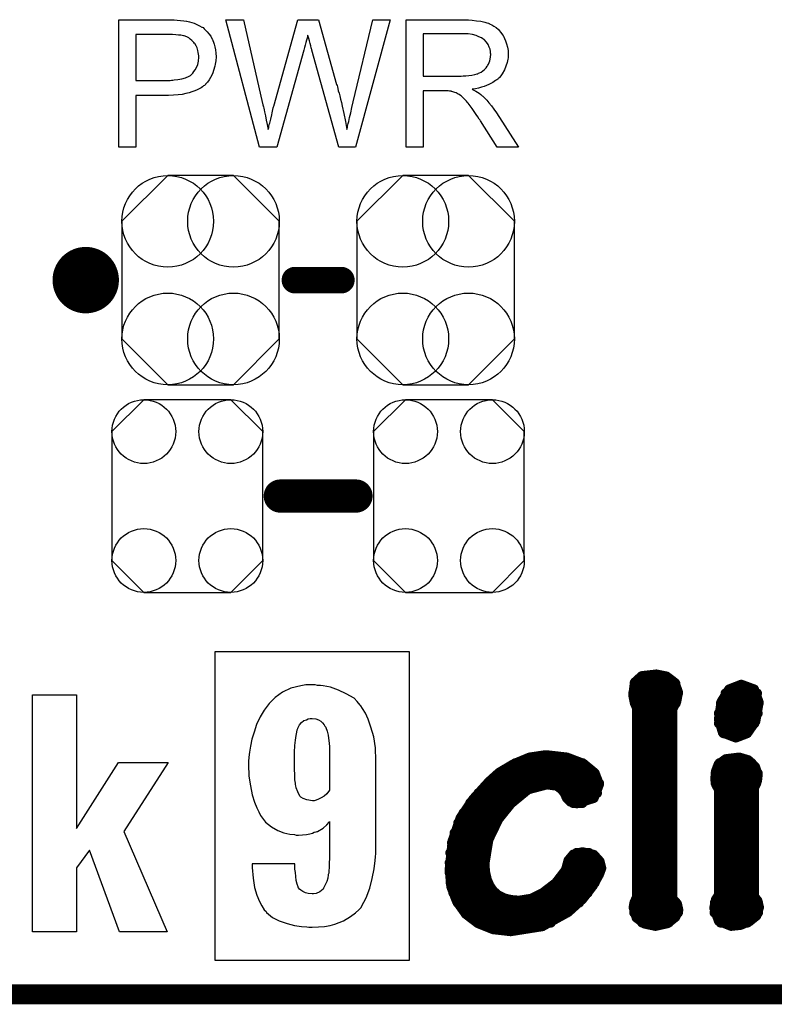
# Model space of a CAD drawing. Extents: x -0.07 to 0.95, y -0.15 to 2.1.
# Tile 2 of 15: x 0.45 to 0.68, y -0.15 to 0.14. Entities that reach past the tile are written whole.
import ezdxf

# ---------------------------------------------------------------- set-up
doc = ezdxf.new("R2010")
doc.units = 0
doc.layers.get('0').update_dxf_attribs({"linetype": 'CONTINUOUS'})
for name, color, linetype in [('gko', 6, 'CONTINUOUS'), ('gto', 2, 'CONTINUOUS'), ('gts', 1, 'CONTINUOUS')]:
    doc.layers.add(name, color=color, linetype=linetype)

# ---------------------------------------------------------------- blocks, each defined once
blk = doc.blocks.new('D11')
at = {"const_width": 0.005}
blk.add_lwpolyline([(-0.0025, 0, 1), (0.0025, 0, 1)], format="xyb", close=True, dxfattribs=at)
blk = doc.blocks.new('D13')
at = {"const_width": 0.0015}
blk.add_lwpolyline([(-0.00075, 0, 1), (0.00075, 0, 1)], format="xyb", close=True, dxfattribs=at)
blk = doc.blocks.new('D14')
at = {"const_width": 0.004}
blk.add_lwpolyline([(-0.002, 0, 1), (0.002, 0, 1)], format="xyb", close=True, dxfattribs=at)
blk = doc.blocks.new('D97')
blk.add_lwpolyline([(-0.0237, 0.0177), (-0.0237, -0.0177), (-0.0099, -0.0315), (0.0099, -0.0315), (0.0237, -0.0177), (0.0237, 0.0177), (0.0099, 0.0315), (-0.0099, 0.0315)], close=True)
for centre in [(-0.0099, 0.0177), (0.0099, 0.0177), (-0.0099, -0.0177), (0.0099, -0.0177)]:
    blk.add_circle(centre, 0.0138)
blk = doc.blocks.new('D107')
blk.add_lwpolyline([(0.0227, -0.0194), (0.0227, 0.0194), (0.0131, 0.029), (-0.0131, 0.029), (-0.0227, 0.0194), (-0.0227, -0.0194), (-0.0131, -0.029), (0.0131, -0.029)], close=True)
for centre in [(-0.0131, 0.0194), (0.0131, 0.0194), (-0.0131, -0.0194), (0.0131, -0.0194)]:
    blk.add_circle(centre, 0.0096)

msp = doc.modelspace()

# ---------------------------------------------------------------- linework, layer by layer
at = {"layer": 'gko', "color": 6, "const_width": 0.006}
msp.add_lwpolyline([(-0.05, -0.15), (0.85, -0.15)], dxfattribs=at)
at = {"layer": 'gto', "color": 2}
for points in [[(0.4976, 0.1434), (0.4985, 0.1433), (0.4995, 0.1432), (0.5005, 0.1431), (0.5013, 0.143), (0.5014, 0.143), (0.5018, 0.1429), (0.5023, 0.1428), (0.503, 0.1426), (0.5037, 0.1424), (0.5045, 0.142), (0.5053, 0.1416), (0.506, 0.1412), (0.5061, 0.1411), (0.5064, 0.141), (0.5067, 0.1406), (0.5071, 0.1402), (0.5076, 0.1397), (0.5081, 0.1391), (0.5087, 0.1384), (0.5091, 0.1375), (0.5092, 0.1374), (0.5093, 0.1371), (0.5095, 0.1366), (0.5097, 0.136), (0.5099, 0.1352), (0.5101, 0.1343), (0.5102, 0.1333), (0.5103, 0.1322), (0.5103, 0.1322), (0.5103, 0.132), (0.5103, 0.1318), (0.5102, 0.1314), (0.5102, 0.131), (0.5101, 0.1305), (0.51, 0.13), (0.5099, 0.1294), (0.5095, 0.1281), (0.5093, 0.1274), (0.509, 0.1267), (0.5086, 0.126), (0.5082, 0.1253), (0.5077, 0.1246), (0.5071, 0.124), (0.5071, 0.1239), (0.507, 0.1238), (0.5068, 0.1236), (0.5065, 0.1235), (0.5062, 0.1232), (0.5058, 0.1229), (0.5052, 0.1226), (0.5046, 0.1223), (0.5039, 0.122), (0.503, 0.1217), (0.5021, 0.1214), (0.5011, 0.1212), (0.5, 0.1209), (0.4988, 0.1208), (0.4974, 0.1207), (0.4959, 0.1206), (0.4861, 0.1206), (0.4861, 0.105), (0.481, 0.105), (0.481, 0.1434), (0.4968, 0.1434), (0.4976, 0.1434)], [(0.5522, 0.105), (0.5472, 0.105), (0.5391, 0.1342), (0.5391, 0.1343), (0.5391, 0.1344), (0.539, 0.1346), (0.5389, 0.1349), (0.5388, 0.1355), (0.5386, 0.1362), (0.5384, 0.137), (0.5382, 0.1377), (0.538, 0.1383), (0.5379, 0.1386), (0.5379, 0.1387), (0.5379, 0.1387), (0.5378, 0.1386), (0.5378, 0.1383), (0.5377, 0.1378), (0.5375, 0.1372), (0.5373, 0.1365), (0.5371, 0.1357), (0.5369, 0.135), (0.5367, 0.1342), (0.5286, 0.105), (0.5233, 0.105), (0.5132, 0.1434), (0.5185, 0.1434), (0.5242, 0.1182), (0.5242, 0.1182), (0.5243, 0.118), (0.5243, 0.1178), (0.5244, 0.1175), (0.5245, 0.1172), (0.5246, 0.1168), (0.5247, 0.1163), (0.5248, 0.1157), (0.5251, 0.1145), (0.5253, 0.1132), (0.5256, 0.1118), (0.5259, 0.1103), (0.5259, 0.1104), (0.526, 0.1106), (0.5261, 0.1109), (0.5261, 0.1113), (0.5262, 0.1118), (0.5264, 0.1123), (0.5267, 0.1135), (0.527, 0.1148), (0.5271, 0.1154), (0.5273, 0.1159), (0.5274, 0.1164), (0.5275, 0.1169), (0.5276, 0.1172), (0.5277, 0.1174), (0.5349, 0.1434), (0.5411, 0.1434), (0.5465, 0.1239), (0.5465, 0.1239), (0.5467, 0.1236), (0.5468, 0.1232), (0.5469, 0.1227), (0.547, 0.122), (0.5473, 0.1213), (0.5475, 0.1205), (0.5477, 0.1195), (0.548, 0.1185), (0.5482, 0.1174), (0.5487, 0.1152), (0.5492, 0.1128), (0.5496, 0.1103), (0.5496, 0.1104), (0.5497, 0.1105), (0.5497, 0.1107), (0.5498, 0.111), (0.5498, 0.1113), (0.5499, 0.1117), (0.55, 0.1122), (0.5502, 0.1128), (0.5504, 0.114), (0.5508, 0.1154), (0.5511, 0.117), (0.5515, 0.1187), (0.5575, 0.1434), (0.5627, 0.1434), (0.5522, 0.105)], [(0.5858, 0.1434), (0.5863, 0.1434), (0.5874, 0.1433), (0.5887, 0.1431), (0.59, 0.143), (0.5912, 0.1427), (0.5918, 0.1425), (0.5923, 0.1424), (0.5924, 0.1424), (0.5924, 0.1423), (0.5928, 0.1421), (0.5933, 0.1419), (0.5939, 0.1415), (0.5946, 0.141), (0.5953, 0.1404), (0.5959, 0.1396), (0.5966, 0.1387), (0.5966, 0.1386), (0.5967, 0.1386), (0.5969, 0.1382), (0.5971, 0.1377), (0.5974, 0.137), (0.5977, 0.1361), (0.598, 0.1351), (0.5982, 0.1341), (0.5982, 0.1329), (0.5982, 0.1329), (0.5982, 0.1328), (0.5982, 0.1325), (0.5982, 0.1322), (0.5982, 0.1319), (0.5981, 0.1315), (0.5979, 0.1305), (0.5975, 0.1294), (0.5971, 0.1283), (0.5964, 0.1271), (0.596, 0.1265), (0.5956, 0.126), (0.5955, 0.1259), (0.5954, 0.1259), (0.5953, 0.1257), (0.5951, 0.1255), (0.5948, 0.1253), (0.5944, 0.1251), (0.594, 0.1248), (0.5936, 0.1245), (0.593, 0.1242), (0.5924, 0.1239), (0.5917, 0.1236), (0.591, 0.1233), (0.5902, 0.1231), (0.5893, 0.1228), (0.5884, 0.1226), (0.5874, 0.1225), (0.5875, 0.1224), (0.5877, 0.1223), (0.5881, 0.1221), (0.5885, 0.1219), (0.5895, 0.1213), (0.59, 0.1209), (0.5904, 0.1205), (0.5906, 0.1204), (0.5908, 0.1202), (0.5913, 0.1197), (0.5918, 0.1192), (0.5924, 0.1184), (0.5932, 0.1175), (0.5939, 0.1165), (0.5947, 0.1154), (0.6013, 0.105), (0.5949, 0.105), (0.5899, 0.113), (0.5899, 0.113), (0.5898, 0.1132), (0.5897, 0.1133), (0.5895, 0.1135), (0.5891, 0.1142), (0.5886, 0.1149), (0.588, 0.1158), (0.5874, 0.1167), (0.5868, 0.1175), (0.5862, 0.1183), (0.5862, 0.1183), (0.586, 0.1185), (0.5857, 0.1189), (0.5853, 0.1193), (0.5845, 0.1201), (0.5841, 0.1205), (0.5836, 0.1208), (0.5836, 0.1209), (0.5835, 0.1209), (0.5832, 0.121), (0.5829, 0.1212), (0.5826, 0.1214), (0.5822, 0.1215), (0.5813, 0.1218), (0.5812, 0.1218), (0.5811, 0.1219), (0.5809, 0.1219), (0.5806, 0.1219), (0.5802, 0.122), (0.5798, 0.122), (0.5792, 0.122), (0.5726, 0.122), (0.5726, 0.105), (0.5675, 0.105), (0.5675, 0.1434), (0.5853, 0.1434), (0.5858, 0.1434)], [(0.4971, 0.1389), (0.4861, 0.1389), (0.4861, 0.1251), (0.4964, 0.1251), (0.4968, 0.1252), (0.4972, 0.1252), (0.4976, 0.1253), (0.4987, 0.1254), (0.4999, 0.1256), (0.501, 0.1259), (0.5021, 0.1264), (0.5026, 0.1266), (0.503, 0.127), (0.5031, 0.1271), (0.5033, 0.1273), (0.5036, 0.1278), (0.504, 0.1283), (0.5044, 0.129), (0.5048, 0.1299), (0.505, 0.1309), (0.5051, 0.1321), (0.5051, 0.1321), (0.5051, 0.1322), (0.5051, 0.1325), (0.505, 0.133), (0.5049, 0.1335), (0.5048, 0.1341), (0.5046, 0.1349), (0.5043, 0.1355), (0.5039, 0.1362), (0.5038, 0.1362), (0.5036, 0.1365), (0.5034, 0.1367), (0.503, 0.1371), (0.5025, 0.1375), (0.502, 0.1379), (0.5014, 0.1382), (0.5006, 0.1385), (0.5006, 0.1385), (0.5004, 0.1385), (0.5, 0.1386), (0.4996, 0.1387), (0.4989, 0.1387), (0.4981, 0.1388), (0.4971, 0.1389)], [(0.5847, 0.1391), (0.5726, 0.1391), (0.5726, 0.1264), (0.5841, 0.1264), (0.5847, 0.1265), (0.5855, 0.1265), (0.5864, 0.1266), (0.5873, 0.1267), (0.5882, 0.1269), (0.5889, 0.1271), (0.5891, 0.1271), (0.5893, 0.1273), (0.5896, 0.1274), (0.5901, 0.1276), (0.5906, 0.128), (0.5911, 0.1284), (0.5916, 0.1289), (0.5919, 0.1294), (0.592, 0.1295), (0.5921, 0.1297), (0.5923, 0.13), (0.5925, 0.1305), (0.5927, 0.131), (0.5928, 0.1315), (0.5929, 0.1322), (0.593, 0.1329), (0.593, 0.1329), (0.593, 0.133), (0.5929, 0.1333), (0.5929, 0.1338), (0.5928, 0.1345), (0.5925, 0.1351), (0.5922, 0.1359), (0.5917, 0.1366), (0.591, 0.1374), (0.5909, 0.1374), (0.5906, 0.1376), (0.5902, 0.1379), (0.5894, 0.1382), (0.5886, 0.1386), (0.5875, 0.1389), (0.5862, 0.1391), (0.5847, 0.1391)], [(0.5684, -0.1398), (0.51, -0.1398), (0.51, -0.0468), (0.5684, -0.0468), (0.5684, -0.1398)], [(0.5401, -0.0568), (0.5373, -0.0568), (0.5358, -0.0571), (0.5328, -0.0578), (0.5303, -0.059), (0.5281, -0.0606), (0.5262, -0.0624), (0.5247, -0.0645), (0.5235, -0.0665), (0.5224, -0.0688), (0.5217, -0.0711), (0.521, -0.0732), (0.5206, -0.0753), (0.5203, -0.0771), (0.5201, -0.0786), (0.52, -0.0799), (0.52, -0.0808), (0.5201, -0.0843), (0.5206, -0.0872), (0.5211, -0.0899), (0.5218, -0.0921), (0.5225, -0.0939), (0.5231, -0.0951), (0.5235, -0.096), (0.5236, -0.0962), (0.5251, -0.0982), (0.5269, -0.0996), (0.5289, -0.1007), (0.5307, -0.1014), (0.5325, -0.1018), (0.5339, -0.1019), (0.5344, -0.1021), (0.5351, -0.1021), (0.5375, -0.1019), (0.5385, -0.1017), (0.5393, -0.1015), (0.5398, -0.1012), (0.5404, -0.1011), (0.5407, -0.101), (0.5408, -0.101), (0.5425, -0.1), (0.5436, -0.099), (0.5443, -0.0982), (0.5444, -0.098), (0.5444, -0.1051), (0.5444, -0.1072), (0.5444, -0.109), (0.5443, -0.1105), (0.5443, -0.1118), (0.5442, -0.1128), (0.5442, -0.1135), (0.544, -0.1139), (0.544, -0.114), (0.5439, -0.115), (0.5436, -0.116), (0.5433, -0.1166), (0.543, -0.1172), (0.5426, -0.118), (0.5425, -0.1183), (0.5415, -0.1191), (0.5404, -0.1196), (0.5396, -0.1197), (0.5392, -0.1197), (0.538, -0.1196), (0.5372, -0.1194), (0.5364, -0.119), (0.5358, -0.1186), (0.5354, -0.1183), (0.5351, -0.1179), (0.535, -0.1178), (0.535, -0.1176), (0.5347, -0.1168), (0.5344, -0.1157), (0.5342, -0.1133), (0.534, -0.1123), (0.534, -0.1115), (0.534, -0.111), (0.534, -0.1107), (0.5211, -0.1107), (0.5211, -0.1118), (0.5214, -0.115), (0.5218, -0.1178), (0.5225, -0.1201), (0.5233, -0.1221), (0.524, -0.1234), (0.5247, -0.1246), (0.5253, -0.1251), (0.5254, -0.1254), (0.5272, -0.1269), (0.5293, -0.1279), (0.5317, -0.1287), (0.5339, -0.1293), (0.536, -0.1296), (0.5376, -0.1297), (0.5382, -0.1298), (0.5392, -0.1298), (0.5411, -0.1297), (0.5429, -0.1296), (0.5446, -0.1293), (0.546, -0.1289), (0.5486, -0.1279), (0.5507, -0.1266), (0.5522, -0.1255), (0.5533, -0.1246), (0.554, -0.1239), (0.5541, -0.1236), (0.5555, -0.1209), (0.5566, -0.118), (0.5573, -0.1151), (0.5579, -0.1122), (0.5582, -0.1097), (0.5583, -0.1086), (0.5584, -0.1076), (0.5584, -0.0796), (0.5583, -0.0758), (0.5578, -0.0725), (0.5569, -0.0696), (0.5561, -0.0672), (0.5553, -0.0654), (0.5544, -0.064), (0.5539, -0.0632), (0.5537, -0.0629), (0.5528, -0.0618), (0.5518, -0.0608), (0.5494, -0.0595), (0.5471, -0.0584), (0.5447, -0.0575), (0.5425, -0.0571), (0.5417, -0.057), (0.5408, -0.057), (0.5401, -0.0568)], [(0.4682, -0.1001), (0.4809, -0.0802), (0.4958, -0.0802), (0.4825, -0.101), (0.4955, -0.1312), (0.4812, -0.1312), (0.4721, -0.1066), (0.4682, -0.1119), (0.4682, -0.1312), (0.455, -0.1312), (0.455, -0.0598), (0.4682, -0.0598), (0.4682, -0.1001)], [(0.5403, -0.0671), (0.5411, -0.0674), (0.5418, -0.0678), (0.5423, -0.0683), (0.5428, -0.0689), (0.543, -0.0693), (0.5433, -0.0696), (0.5433, -0.0697), (0.5437, -0.0708), (0.544, -0.072), (0.5443, -0.0745), (0.5444, -0.0754), (0.5444, -0.0763), (0.5444, -0.0768), (0.5444, -0.0771), (0.5444, -0.0885), (0.5436, -0.0896), (0.5428, -0.0903), (0.5419, -0.0908), (0.5411, -0.0912), (0.5404, -0.0915), (0.5398, -0.0917), (0.5393, -0.0917), (0.5376, -0.0914), (0.5365, -0.091), (0.5358, -0.0906), (0.5355, -0.0903), (0.5349, -0.089), (0.5344, -0.0878), (0.5343, -0.0872), (0.5342, -0.0868), (0.5342, -0.0865), (0.5342, -0.0864), (0.534, -0.0854), (0.534, -0.0842), (0.5339, -0.0819), (0.5339, -0.0808), (0.5339, -0.08), (0.5339, -0.0794), (0.5339, -0.0793), (0.5339, -0.0771), (0.534, -0.0751), (0.5342, -0.0735), (0.5344, -0.0721), (0.5346, -0.0711), (0.5347, -0.0704), (0.5349, -0.07), (0.5349, -0.0699), (0.5354, -0.0689), (0.536, -0.0682), (0.5367, -0.0676), (0.5375, -0.0674), (0.538, -0.0671), (0.5386, -0.067), (0.5392, -0.067), (0.5403, -0.0671)]]:
    msp.add_lwpolyline(points, dxfattribs=at)
at = {"layer": 'gto', "color": 2, "const_width": 0.01}
for points in [[(0.476, 0.065, 1), (0.466, 0.065)], [(0.466, 0.065, 1), (0.476, 0.065)]]:
    msp.add_lwpolyline(points, format="xyb", dxfattribs=at)
at = {"layer": 'gto', "color": 2}
for points, const_width in [([(0.466, 0.065), (0.466, 0.065)], 0.01), ([(0.476, 0.065), (0.476, 0.065)], 0.01), ([(0.476, 0.065), (0.476, 0.065)], 0.01), ([(0.534, 0.065), (0.548, 0.065)], 0.008), ([(0.5296, 0), (0.5524, 0)], 0.01), ([(0.6364, -0.0561), (0.6385, -0.0542)], 0.003), ([(0.6385, -0.0542), (0.6429, -0.0537)], 0.003), ([(0.6429, -0.0537), (0.6459, -0.0543)], 0.003), ([(0.6459, -0.0543), (0.6484, -0.0562)], 0.003), ([(0.6359, -0.0599), (0.6364, -0.0561)], 0.003), ([(0.6363, -0.0564), (0.6486, -0.0564)], 0.003), ([(0.6484, -0.0562), (0.6494, -0.0591)], 0.003), ([(0.6648, -0.0582), (0.6684, -0.0568)], 0.003), ([(0.6684, -0.0568), (0.6685, -0.0568)], 0.003), ([(0.6685, -0.0568), (0.6723, -0.0582)], 0.003), ([(0.6359, -0.0594), (0.6494, -0.0594)], 0.003), ([(0.6359, -0.0599), (0.6363, -0.062)], 0.003), ([(0.6489, -0.0618), (0.6494, -0.0591)], 0.003), ([(0.6625, -0.0619), (0.6648, -0.0582)], 0.003), ([(0.6637, -0.0594), (0.6732, -0.0594)], 0.003), ([(0.6723, -0.0582), (0.6737, -0.0621)], 0.003), ([(0.6363, -0.062), (0.637, -0.0638)], 0.003), ([(0.6364, -0.0624), (0.6487, -0.0624)], 0.003), ([(0.6477, -0.0641), (0.6489, -0.0618)], 0.003), ([(0.6617, -0.0672), (0.6625, -0.0619)], 0.003), ([(0.6623, -0.0624), (0.6737, -0.0624)], 0.003), ([(0.6727, -0.0678), (0.6737, -0.0621)], 0.003), ([(0.637, -0.1208), (0.637, -0.0638)], 0.003), ([(0.637, -0.0654), (0.6477, -0.0654)], 0.003), ([(0.6477, -0.1212), (0.6477, -0.0641)], 0.003), ([(0.6617, -0.0654), (0.6734, -0.0654)], 0.003), ([(0.637, -0.0684), (0.6477, -0.0684)], 0.003), ([(0.6617, -0.0672), (0.6629, -0.0712)], 0.003), ([(0.6617, -0.0684), (0.6724, -0.0684)], 0.003), ([(0.6702, -0.0714), (0.6727, -0.0678)], 0.003), ([(0.637, -0.0714), (0.6477, -0.0714)], 0.003), ([(0.6629, -0.0712), (0.6668, -0.0727)], 0.003), ([(0.6631, -0.0714), (0.6702, -0.0714)], 0.003), ([(0.6668, -0.0727), (0.6702, -0.0714)], 0.003), ([(0.637, -0.0744), (0.6477, -0.0744)], 0.003), ([(0.6047, -0.0787), (0.6095, -0.078)], 0.003), ([(0.6095, -0.078), (0.6097, -0.078)], 0.003), ([(0.6097, -0.078), (0.6159, -0.0787)], 0.003), ([(0.637, -0.0774), (0.6477, -0.0774)], 0.003), ([(0.5955, -0.0833), (0.5999, -0.0807)], 0.003), ([(0.5999, -0.0807), (0.6047, -0.0787)], 0.003), ([(0.6004, -0.0804), (0.6206, -0.0804)], 0.003), ([(0.6159, -0.0787), (0.6209, -0.0806)], 0.003), ([(0.6209, -0.0806), (0.6243, -0.0834)], 0.003), ([(0.637, -0.0804), (0.6477, -0.0804)], 0.003), ([(0.6608, -0.0829), (0.6616, -0.0808)], 0.003), ([(0.6616, -0.0808), (0.6638, -0.0792)], 0.003), ([(0.6619, -0.0804), (0.6716, -0.0804)], 0.003), ([(0.6638, -0.0792), (0.6678, -0.0787)], 0.003), ([(0.6678, -0.0787), (0.6705, -0.0795)], 0.003), ([(0.6705, -0.0795), (0.6726, -0.0815)], 0.003), ([(0.6726, -0.0815), (0.6734, -0.0839)], 0.003), ([(0.5924, -0.0861), (0.5955, -0.0833)], 0.003), ([(0.5954, -0.0834), (0.6243, -0.0834)], 0.003), ([(0.6243, -0.0834), (0.6256, -0.0868)], 0.003), ([(0.637, -0.0834), (0.6477, -0.0834)], 0.003), ([(0.6606, -0.0853), (0.6608, -0.0829)], 0.003), ([(0.6607, -0.0834), (0.6734, -0.0834)], 0.003), ([(0.6732, -0.0857), (0.6734, -0.084)], 0.003), ([(0.6734, -0.084), (0.6734, -0.0839)], 0.003), ([(0.5877, -0.0913), (0.5924, -0.0861)], 0.003), ([(0.5921, -0.0864), (0.6256, -0.0864)], 0.003), ([(0.6042, -0.0883), (0.6099, -0.0868)], 0.003), ([(0.6099, -0.0868), (0.6129, -0.0872)], 0.003), ([(0.6129, -0.0872), (0.6144, -0.0883)], 0.003), ([(0.624, -0.0909), (0.6256, -0.0868)], 0.003), ([(0.637, -0.0864), (0.6477, -0.0864)], 0.003), ([(0.6606, -0.0853), (0.6609, -0.0869)], 0.003), ([(0.6607, -0.0864), (0.673, -0.0864)], 0.003), ([(0.6609, -0.0869), (0.6617, -0.0883)], 0.003), ([(0.6723, -0.0878), (0.6727, -0.087)], 0.003), ([(0.6727, -0.087), (0.6732, -0.0857)], 0.003), ([(0.5893, -0.0894), (0.6025, -0.0894)], 0.003), ([(0.5991, -0.0925), (0.6042, -0.0883)], 0.003), ([(0.6144, -0.0883), (0.6153, -0.0895)], 0.003), ([(0.6152, -0.0894), (0.625, -0.0894)], 0.003), ([(0.6153, -0.0895), (0.6159, -0.0909)], 0.003), ([(0.637, -0.0894), (0.6477, -0.0894)], 0.003), ([(0.6617, -0.1201), (0.6617, -0.0883)], 0.003), ([(0.6617, -0.0894), (0.6723, -0.0894)], 0.003), ([(0.6723, -0.1206), (0.6723, -0.0878)], 0.003), ([(0.5839, -0.0969), (0.5877, -0.0913)], 0.003), ([(0.5868, -0.0924), (0.5992, -0.0924)], 0.003), ([(0.5953, -0.0972), (0.5991, -0.0925)], 0.003), ([(0.6159, -0.0909), (0.617, -0.092)], 0.003), ([(0.617, -0.092), (0.6189, -0.0925)], 0.003), ([(0.6178, -0.0924), (0.6206, -0.0924)], 0.003), ([(0.6189, -0.0925), (0.624, -0.0909)], 0.003), ([(0.637, -0.0924), (0.6477, -0.0924)], 0.003), ([(0.6617, -0.0924), (0.6723, -0.0924)], 0.003), ([(0.5848, -0.0954), (0.5966, -0.0954)], 0.003), ([(0.637, -0.0954), (0.6477, -0.0954)], 0.003), ([(0.6617, -0.0954), (0.6723, -0.0954)], 0.003), ([(0.5815, -0.1038), (0.5839, -0.0969)], 0.003), ([(0.5832, -0.0984), (0.5946, -0.0984)], 0.003), ([(0.5923, -0.1034), (0.5953, -0.0972)], 0.003), ([(0.637, -0.0984), (0.6477, -0.0984)], 0.003), ([(0.6617, -0.0984), (0.6723, -0.0984)], 0.003), ([(0.5821, -0.1014), (0.5931, -0.1014)], 0.003), ([(0.637, -0.1014), (0.6477, -0.1014)], 0.003), ([(0.6617, -0.1014), (0.6723, -0.1014)], 0.003), ([(0.5806, -0.1124), (0.5815, -0.1038)], 0.003), ([(0.5813, -0.1044), (0.592, -0.1044)], 0.003), ([(0.5911, -0.1107), (0.5923, -0.1034)], 0.003), ([(0.637, -0.1044), (0.6477, -0.1044)], 0.003), ([(0.6617, -0.1044), (0.6723, -0.1044)], 0.003), ([(0.5808, -0.1074), (0.5913, -0.1074)], 0.003), ([(0.6164, -0.1097), (0.6179, -0.1079)], 0.003), ([(0.6179, -0.1079), (0.6206, -0.1072)], 0.003), ([(0.6189, -0.1074), (0.6225, -0.1074)], 0.003), ([(0.6206, -0.1072), (0.624, -0.108)], 0.003), ([(0.624, -0.108), (0.6258, -0.11)], 0.003), ([(0.637, -0.1074), (0.6477, -0.1074)], 0.003), ([(0.6617, -0.1074), (0.6723, -0.1074)], 0.003), ([(0.5806, -0.1104), (0.5911, -0.1104)], 0.003), ([(0.5911, -0.1107), (0.5913, -0.1132)], 0.003), ([(0.6156, -0.1126), (0.6164, -0.1097)], 0.003), ([(0.6162, -0.1104), (0.6259, -0.1104)], 0.003), ([(0.6258, -0.11), (0.6263, -0.112)], 0.003), ([(0.637, -0.1104), (0.6477, -0.1104)], 0.003), ([(0.6617, -0.1104), (0.6723, -0.1104)], 0.003), ([(0.5806, -0.1124), (0.5811, -0.1176)], 0.003), ([(0.5806, -0.1134), (0.5913, -0.1134)], 0.003), ([(0.5913, -0.1132), (0.5918, -0.1154)], 0.003), ([(0.6126, -0.1165), (0.6156, -0.1126)], 0.003), ([(0.6151, -0.1134), (0.6258, -0.1134)], 0.003), ([(0.6237, -0.1173), (0.6256, -0.1139)], 0.003), ([(0.6256, -0.1139), (0.6263, -0.112)], 0.003), ([(0.637, -0.1134), (0.6477, -0.1134)], 0.003), ([(0.6617, -0.1134), (0.6723, -0.1134)], 0.003), ([(0.5809, -0.1164), (0.5921, -0.1164)], 0.003), ([(0.5918, -0.1154), (0.5926, -0.1173)], 0.003), ([(0.6088, -0.1194), (0.6126, -0.1165)], 0.003), ([(0.6127, -0.1164), (0.6243, -0.1164)], 0.003), ([(0.637, -0.1164), (0.6477, -0.1164)], 0.003), ([(0.6617, -0.1164), (0.6723, -0.1164)], 0.003), ([(0.5811, -0.1176), (0.5828, -0.122)], 0.003), ([(0.5817, -0.1194), (0.5942, -0.1194)], 0.003), ([(0.5926, -0.1173), (0.5937, -0.1189)], 0.003), ([(0.5937, -0.1189), (0.5952, -0.1202)], 0.003), ([(0.6053, -0.1212), (0.6088, -0.1194)], 0.003), ([(0.6089, -0.1194), (0.6222, -0.1194)], 0.003), ([(0.6206, -0.1213), (0.6237, -0.1173)], 0.003), ([(0.637, -0.1194), (0.6477, -0.1194)], 0.003), ([(0.6617, -0.1194), (0.6723, -0.1194)], 0.003), ([(0.5828, -0.122), (0.5855, -0.1258)], 0.003), ([(0.583, -0.1224), (0.6196, -0.1224)], 0.003), ([(0.5952, -0.1202), (0.597, -0.1211)], 0.003), ([(0.597, -0.1211), (0.5991, -0.1216)], 0.003), ([(0.5991, -0.1216), (0.6015, -0.1218)], 0.003), ([(0.6015, -0.1218), (0.6053, -0.1212)], 0.003), ([(0.6163, -0.1252), (0.6206, -0.1213)], 0.003), ([(0.636, -0.1238), (0.6363, -0.1223)], 0.003), ([(0.6363, -0.1223), (0.637, -0.1208)], 0.003), ([(0.6363, -0.1224), (0.6488, -0.1224)], 0.003), ([(0.6477, -0.1212), (0.6491, -0.1228)], 0.003), ([(0.6491, -0.1228), (0.6495, -0.1246)], 0.003), ([(0.6603, -0.124), (0.6608, -0.1215)], 0.003), ([(0.6605, -0.1224), (0.6735, -0.1224)], 0.003), ([(0.6608, -0.1215), (0.6617, -0.1201)], 0.003), ([(0.6723, -0.1206), (0.6733, -0.1218)], 0.003), ([(0.6733, -0.1218), (0.6738, -0.1238)], 0.003), ([(0.5852, -0.1254), (0.616, -0.1254)], 0.003), ([(0.5855, -0.1258), (0.5892, -0.1286)], 0.003), ([(0.6085, -0.1295), (0.6163, -0.1252)], 0.003), ([(0.636, -0.1238), (0.6369, -0.1269)], 0.003), ([(0.6362, -0.1254), (0.6494, -0.1254)], 0.003), ([(0.6486, -0.1267), (0.6495, -0.1246)], 0.003), ([(0.6603, -0.124), (0.6617, -0.1279)], 0.003), ([(0.6604, -0.1254), (0.6735, -0.1254)], 0.003), ([(0.673, -0.1263), (0.6738, -0.1238)], 0.003), ([(0.5889, -0.1284), (0.6111, -0.1284)], 0.003), ([(0.5892, -0.1286), (0.5937, -0.1304)], 0.003), ([(0.6369, -0.1269), (0.6393, -0.1287)], 0.003), ([(0.6386, -0.1284), (0.6466, -0.1284)], 0.003), ([(0.6393, -0.1287), (0.6426, -0.1294)], 0.003), ([(0.6426, -0.1294), (0.6462, -0.1286)], 0.003), ([(0.6462, -0.1286), (0.6486, -0.1267)], 0.003), ([(0.6617, -0.1279), (0.6654, -0.1294)], 0.003), ([(0.6622, -0.1284), (0.6703, -0.1284)], 0.003), ([(0.6682, -0.1291), (0.6709, -0.128)], 0.003), ([(0.6709, -0.128), (0.673, -0.1263)], 0.003), ([(0.5937, -0.1304), (0.599, -0.131)], 0.003), ([(0.599, -0.131), (0.6085, -0.1295)], 0.003), ([(0.6654, -0.1294), (0.6682, -0.1291)], 0.003)]:
    msp.add_lwpolyline(points, dxfattribs=dict(at, const_width=const_width))

# ---------------------------------------------------------------- block references
at = {"layer": 'gto'}
for name, p in [('D11', (0.466, 0.065)), ('D11', (0.466, 0.065)), ('D11', (0.476, 0.065)), ('D11', (0.476, 0.065)), ('D11', (0.476, 0.065)), ('D11', (0.476, 0.065)), ('D14', (0.534, 0.065)), ('D14', (0.548, 0.065)), ('D11', (0.5296, 0)), ('D11', (0.5524, 0)), ('D13', (0.6385, -0.0542)), ('D13', (0.6385, -0.0542)), ('D13', (0.6429, -0.0537)), ('D13', (0.6429, -0.0537)), ('D13', (0.6459, -0.0543)), ('D13', (0.6459, -0.0543)), ('D13', (0.6363, -0.0564)), ('D13', (0.6364, -0.0561)), ('D13', (0.6364, -0.0561)), ('D13', (0.6484, -0.0562)), ('D13', (0.6484, -0.0562)), ('D13', (0.6486, -0.0564)), ('D13', (0.6684, -0.0568)), ('D13', (0.6684, -0.0568)), ('D13', (0.6685, -0.0568)), ('D13', (0.6685, -0.0568)), ('D13', (0.6359, -0.0594)), ('D13', (0.6359, -0.0599)), ('D13', (0.6359, -0.0599)), ('D13', (0.6494, -0.0591)), ('D13', (0.6494, -0.0591)), ('D13', (0.6494, -0.0594)), ('D13', (0.6637, -0.0594)), ('D13', (0.6648, -0.0582)), ('D13', (0.6648, -0.0582)), ('D13', (0.6723, -0.0582)), ('D13', (0.6723, -0.0582)), ('D13', (0.6732, -0.0594)), ('D13', (0.6363, -0.062)), ('D13', (0.6364, -0.0624)), ('D13', (0.6487, -0.0624)), ('D13', (0.6489, -0.0618)), ('D13', (0.6623, -0.0624)), ('D13', (0.6625, -0.0619)), ('D13', (0.6625, -0.0619)), ('D13', (0.6737, -0.0621)), ('D13', (0.6737, -0.0621)), ('D13', (0.6737, -0.0624)), ('D13', (0.637, -0.0638)), ('D13', (0.637, -0.0638)), ('D13', (0.637, -0.0654)), ('D13', (0.6477, -0.0641)), ('D13', (0.6477, -0.0654)), ('D13', (0.6617, -0.0654)), ('D13', (0.6734, -0.0654)), ('D13', (0.637, -0.0684)), ('D13', (0.6477, -0.0684)), ('D13', (0.6617, -0.0672)), ('D13', (0.6617, -0.0672)), ('D13', (0.6617, -0.0684)), ('D13', (0.6724, -0.0684)), ('D13', (0.6727, -0.0678)), ('D13', (0.637, -0.0714)), ('D13', (0.6477, -0.0714)), ('D13', (0.6629, -0.0712)), ('D13', (0.6631, -0.0714)), ('D13', (0.6702, -0.0714)), ('D13', (0.6702, -0.0714)), ('D13', (0.637, -0.0744)), ('D13', (0.6477, -0.0744)), ('D13', (0.6668, -0.0727)), ('D13', (0.6095, -0.078)), ('D13', (0.6095, -0.078)), ('D13', (0.6097, -0.078)), ('D13', (0.6097, -0.078)), ('D13', (0.637, -0.0774)), ('D13', (0.6477, -0.0774)), ('D13', (0.5999, -0.0807)), ('D13', (0.5999, -0.0807)), ('D13', (0.6004, -0.0804)), ('D13', (0.6047, -0.0787)), ('D13', (0.6047, -0.0787)), ('D13', (0.6159, -0.0787)), ('D13', (0.6159, -0.0787)), ('D13', (0.6206, -0.0804)), ('D13', (0.6209, -0.0806)), ('D13', (0.6209, -0.0806)), ('D13', (0.637, -0.0804)), ('D13', (0.6477, -0.0804)), ('D13', (0.6616, -0.0808)), ('D13', (0.6616, -0.0808)), ('D13', (0.6619, -0.0804)), ('D13', (0.6638, -0.0792)), ('D13', (0.6638, -0.0792)), ('D13', (0.6678, -0.0787)), ('D13', (0.6678, -0.0787)), ('D13', (0.6705, -0.0795)), ('D13', (0.6705, -0.0795)), ('D13', (0.6716, -0.0804)), ('D13', (0.6726, -0.0815)), ('D13', (0.6726, -0.0815)), ('D13', (0.5954, -0.0834)), ('D13', (0.5955, -0.0833)), ('D13', (0.5955, -0.0833)), ('D13', (0.6243, -0.0834)), ('D13', (0.6243, -0.0834)), ('D13', (0.6243, -0.0834)), ('D13', (0.637, -0.0834)), ('D13', (0.6477, -0.0834)), ('D13', (0.6607, -0.0834)), ('D13', (0.6608, -0.0829)), ('D13', (0.6608, -0.0829)), ('D13', (0.6734, -0.0834)), ('D13', (0.6734, -0.0839)), ('D13', (0.6734, -0.0839)), ('D13', (0.6734, -0.084)), ('D13', (0.5921, -0.0864)), ('D13', (0.5924, -0.0861)), ('D13', (0.5924, -0.0861)), ('D13', (0.6099, -0.0868)), ('D13', (0.6129, -0.0872)), ('D13', (0.6256, -0.0864)), ('D13', (0.6256, -0.0868)), ('D13', (0.6256, -0.0868)), ('D13', (0.637, -0.0864)), ('D13', (0.6477, -0.0864)), ('D13', (0.6606, -0.0853)), ('D13', (0.6606, -0.0853)), ('D13', (0.6607, -0.0864)), ('D13', (0.6609, -0.0869)), ('D13', (0.6727, -0.087)), ('D13', (0.673, -0.0864)), ('D13', (0.6732, -0.0857)), ('D13', (0.5893, -0.0894)), ('D13', (0.6025, -0.0894)), ('D13', (0.6042, -0.0883)), ('D13', (0.6144, -0.0883)), ('D13', (0.6152, -0.0894)), ('D13', (0.6153, -0.0895)), ('D13', (0.625, -0.0894)), ('D13', (0.637, -0.0894)), ('D13', (0.6477, -0.0894)), ('D13', (0.6617, -0.0883)), ('D13', (0.6617, -0.0883)), ('D13', (0.6617, -0.0894)), ('D13', (0.6723, -0.0878)), ('D13', (0.6723, -0.0894)), ('D13', (0.5868, -0.0924)), ('D13', (0.5877, -0.0913)), ('D13', (0.5877, -0.0913)), ('D13', (0.5991, -0.0925)), ('D13', (0.5992, -0.0924)), ('D13', (0.6159, -0.0909)), ('D13', (0.617, -0.092)), ('D13', (0.6178, -0.0924)), ('D13', (0.6189, -0.0925)), ('D13', (0.6206, -0.0924)), ('D13', (0.624, -0.0909)), ('D13', (0.637, -0.0924)), ('D13', (0.6477, -0.0924)), ('D13', (0.6617, -0.0924)), ('D13', (0.6723, -0.0924)), ('D13', (0.5848, -0.0954)), ('D13', (0.5966, -0.0954)), ('D13', (0.637, -0.0954)), ('D13', (0.6477, -0.0954)), ('D13', (0.6617, -0.0954)), ('D13', (0.6723, -0.0954)), ('D13', (0.5832, -0.0984)), ('D13', (0.5839, -0.0969)), ('D13', (0.5839, -0.0969)), ('D13', (0.5946, -0.0984)), ('D13', (0.5953, -0.0972)), ('D13', (0.637, -0.0984)), ('D13', (0.6477, -0.0984)), ('D13', (0.6617, -0.0984)), ('D13', (0.6723, -0.0984)), ('D13', (0.5821, -0.1014)), ('D13', (0.5931, -0.1014)), ('D13', (0.637, -0.1014)), ('D13', (0.6477, -0.1014)), ('D13', (0.6617, -0.1014)), ('D13', (0.6723, -0.1014)), ('D13', (0.5813, -0.1044)), ('D13', (0.5815, -0.1038)), ('D13', (0.5815, -0.1038)), ('D13', (0.592, -0.1044)), ('D13', (0.5923, -0.1034)), ('D13', (0.637, -0.1044)), ('D13', (0.6477, -0.1044)), ('D13', (0.6617, -0.1044)), ('D13', (0.6723, -0.1044)), ('D13', (0.5808, -0.1074)), ('D13', (0.5913, -0.1074)), ('D13', (0.6179, -0.1079)), ('D13', (0.6179, -0.1079)), ('D13', (0.6189, -0.1074)), ('D13', (0.6206, -0.1072)), ('D13', (0.6206, -0.1072)), ('D13', (0.6225, -0.1074)), ('D13', (0.624, -0.108)), ('D13', (0.624, -0.108)), ('D13', (0.637, -0.1074)), ('D13', (0.6477, -0.1074)), ('D13', (0.6617, -0.1074)), ('D13', (0.6723, -0.1074)), ('D13', (0.5806, -0.1104)), ('D13', (0.5911, -0.1104)), ('D13', (0.5911, -0.1107)), ('D13', (0.5911, -0.1107)), ('D13', (0.6162, -0.1104)), ('D13', (0.6164, -0.1097)), ('D13', (0.6164, -0.1097)), ('D13', (0.6258, -0.11)), ('D13', (0.6258, -0.11)), ('D13', (0.6259, -0.1104)), ('D13', (0.637, -0.1104)), ('D13', (0.6477, -0.1104)), ('D13', (0.6617, -0.1104)), ('D13', (0.6723, -0.1104)), ('D13', (0.5806, -0.1124)), ('D13', (0.5806, -0.1124)), ('D13', (0.5806, -0.1134)), ('D13', (0.5913, -0.1132)), ('D13', (0.5913, -0.1132)), ('D13', (0.5913, -0.1134)), ('D13', (0.6151, -0.1134)), ('D13', (0.6156, -0.1126)), ('D13', (0.6156, -0.1126)), ('D13', (0.6256, -0.1139)), ('D13', (0.6258, -0.1134)), ('D13', (0.6263, -0.112)), ('D13', (0.6263, -0.112)), ('D13', (0.637, -0.1134)), ('D13', (0.6477, -0.1134)), ('D13', (0.6617, -0.1134)), ('D13', (0.6723, -0.1134)), ('D13', (0.5809, -0.1164)), ('D13', (0.5918, -0.1154)), ('D13', (0.5918, -0.1154)), ('D13', (0.5921, -0.1164)), ('D13', (0.6126, -0.1165)), ('D13', (0.6126, -0.1165)), ('D13', (0.6127, -0.1164)), ('D13', (0.6243, -0.1164)), ('D13', (0.637, -0.1164)), ('D13', (0.6477, -0.1164)), ('D13', (0.6617, -0.1164)), ('D13', (0.6723, -0.1164)), ('D13', (0.5811, -0.1176)), ('D13', (0.5817, -0.1194)), ('D13', (0.5926, -0.1173)), ('D13', (0.5926, -0.1173)), ('D13', (0.5937, -0.1189)), ('D13', (0.5937, -0.1189)), ('D13', (0.5942, -0.1194)), ('D13', (0.6088, -0.1194)), ('D13', (0.6088, -0.1194)), ('D13', (0.6089, -0.1194)), ('D13', (0.6222, -0.1194)), ('D13', (0.6237, -0.1173)), ('D13', (0.637, -0.1194)), ('D13', (0.6477, -0.1194)), ('D13', (0.6617, -0.1194)), ('D13', (0.6723, -0.1194)), ('D13', (0.5828, -0.122)), ('D13', (0.583, -0.1224)), ('D13', (0.5952, -0.1202)), ('D13', (0.5952, -0.1202)), ('D13', (0.597, -0.1211)), ('D13', (0.597, -0.1211)), ('D13', (0.5991, -0.1216)), ('D13', (0.5991, -0.1216)), ('D13', (0.6015, -0.1218)), ('D13', (0.6015, -0.1218)), ('D13', (0.6053, -0.1212)), ('D13', (0.6053, -0.1212)), ('D13', (0.6196, -0.1224)), ('D13', (0.6206, -0.1213)), ('D13', (0.6363, -0.1223)), ('D13', (0.6363, -0.1223)), ('D13', (0.6363, -0.1224)), ('D13', (0.637, -0.1208)), ('D13', (0.637, -0.1208)), ('D13', (0.6477, -0.1212)), ('D13', (0.6477, -0.1212)), ('D13', (0.6488, -0.1224)), ('D13', (0.6491, -0.1228)), ('D13', (0.6491, -0.1228)), ('D13', (0.6605, -0.1224)), ('D13', (0.6608, -0.1215)), ('D13', (0.6608, -0.1215)), ('D13', (0.6617, -0.1201)), ('D13', (0.6617, -0.1201)), ('D13', (0.6723, -0.1206)), ('D13', (0.6723, -0.1206)), ('D13', (0.6733, -0.1218)), ('D13', (0.6733, -0.1218)), ('D13', (0.6735, -0.1224)), ('D13', (0.5852, -0.1254)), ('D13', (0.5855, -0.1258)), ('D13', (0.616, -0.1254)), ('D13', (0.6163, -0.1252)), ('D13', (0.636, -0.1238)), ('D13', (0.636, -0.1238)), ('D13', (0.6362, -0.1254)), ('D13', (0.6494, -0.1254)), ('D13', (0.6495, -0.1246)), ('D13', (0.6495, -0.1246)), ('D13', (0.6603, -0.124)), ('D13', (0.6603, -0.124)), ('D13', (0.6604, -0.1254)), ('D13', (0.6735, -0.1254)), ('D13', (0.6738, -0.1238)), ('D13', (0.6738, -0.1238)), ('D13', (0.5889, -0.1284)), ('D13', (0.5892, -0.1286)), ('D13', (0.6111, -0.1284)), ('D13', (0.6369, -0.1269)), ('D13', (0.6386, -0.1284)), ('D13', (0.6393, -0.1287)), ('D13', (0.6462, -0.1286)), ('D13', (0.6466, -0.1284)), ('D13', (0.6486, -0.1267)), ('D13', (0.6617, -0.1279)), ('D13', (0.6622, -0.1284)), ('D13', (0.6703, -0.1284)), ('D13', (0.6709, -0.128)), ('D13', (0.673, -0.1263)), ('D13', (0.5937, -0.1304)), ('D13', (0.599, -0.131)), ('D13', (0.6085, -0.1295)), ('D13', (0.6426, -0.1294)), ('D13', (0.6654, -0.1294)), ('D13', (0.6682, -0.1291))]:
    msp.add_blockref(name, p, dxfattribs=at)
at = {"layer": 'gts'}
for name, p in [('D97', (0.5056, 0.065)), ('D97', (0.5764, 0.065)), ('D107', (0.5016, 0)), ('D107', (0.5804, 0))]:
    msp.add_blockref(name, p, dxfattribs=at)

doc.saveas('drawing.dxf')
